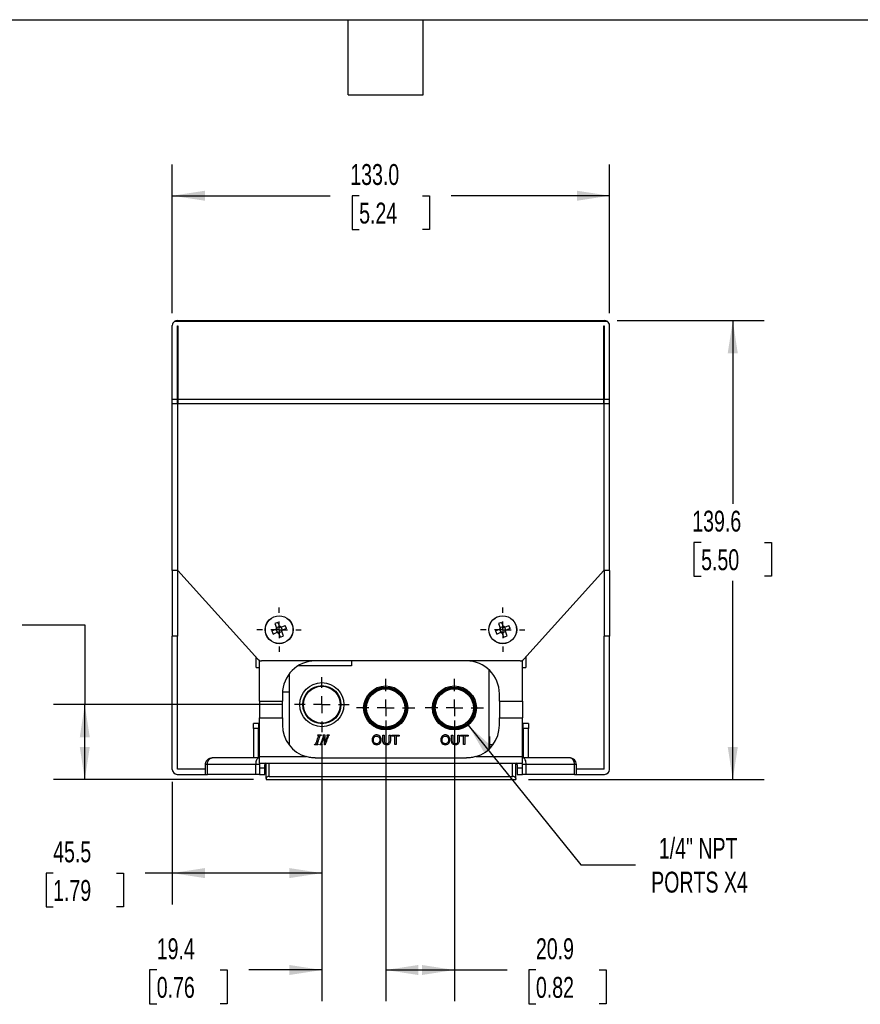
# Model space of a CAD drawing. Header units: millimetres. Extents: x 19 to 819, y 19 to 629.
# Tile 4 of 5: x 308 to 563, y 329 to 629. Entities that reach past the tile are written whole.
import ezdxf

# ---------------------------------------------------------------- set-up
doc = ezdxf.new("R2010")
doc.units = ezdxf.units.MM
doc.header["$LTSCALE"] = 3
doc.linetypes.add('SLD-Center', pattern=[19.05, 15.24, -1.27, 1.27, -1.27])
doc.linetypes.add('SLD-Solid', pattern=[0])
doc.layers.add('CENTER', color=40, linetype='SLD-Center')
doc.layers.add('DIMENSIONS', color=140, linetype='SLD-Solid', lineweight=25)
doc.layers.add('TEXT', color=140, linetype='SLD-Solid', lineweight=25)
doc.styles.add('SLDTEXTSTYLE0', font='TXT', dxfattribs={"width": 0.7})
doc.dimstyles.new('SLDDIMSTYLE0', dxfattribs={"dimtxt": 6.474023, "dimasz": 9.906, "dimexe": 0, "dimexo": 0.0625, "dimgap": 1.618506, "dimtad": 0, "dimtih": 1, "dimtoh": 1, "dimdec": 1, "dimrnd": 1e-09, "dimzin": 12, "dimdsep": 46, "dimtxsty": 'SLDTEXTSTYLE0', "dimsah": 1, "dimcen": 0.09, "dimadec": 0, "dimazin": 3, "dimtfac": 1, "dimtdec": 1, "dimtmove": 0, "dimatfit": 0, "dimfxl": 0, "dimfrac": 2, "dimtolj": 1, "dimtzin": 12, "dimarcsym": 0})
doc.dimstyles.new('SLDDIMSTYLE1', dxfattribs={"dimtxt": 6.474023, "dimasz": 9.906, "dimexe": 0, "dimexo": 0.0625, "dimgap": 1.618506, "dimtad": 0, "dimtih": 1, "dimtoh": 1, "dimdec": 1, "dimrnd": 1e-09, "dimzin": 4, "dimdsep": 46, "dimtxsty": 'SLDTEXTSTYLE0', "dimsah": 1, "dimcen": 0.09, "dimadec": 0, "dimazin": 1, "dimtfac": 1, "dimtdec": 1, "dimtofl": 0, "dimtmove": 0, "dimatfit": 3, "dimfxl": 0, "dimfrac": 2, "dimtolj": 1, "dimtzin": 12, "dimarcsym": 0})
doc.dimstyles.new('SLDDIMSTYLE2', dxfattribs={"dimtxt": 6.474023, "dimasz": 9.906, "dimexe": 0, "dimexo": 0.0625, "dimgap": 1.618506, "dimtad": 0, "dimtih": 1, "dimtoh": 1, "dimdec": 1, "dimrnd": 1e-09, "dimzin": 12, "dimdsep": 46, "dimtxsty": 'SLDTEXTSTYLE0', "dimsah": 1, "dimcen": 0, "dimadec": 0, "dimazin": 3, "dimtfac": 1, "dimtdec": 1, "dimtofl": 0, "dimtmove": 0, "dimatfit": 3, "dimfxl": 0, "dimfrac": 2, "dimtolj": 1, "dimtzin": 12, "dimarcsym": 0})
doc.dimstyles.new('SLDDIMSTYLE3', dxfattribs={"dimtxt": 6.474023, "dimasz": 9.906, "dimexe": 0, "dimexo": 0.0625, "dimgap": 1.618506, "dimtad": 0, "dimtih": 1, "dimtoh": 1, "dimdec": 1, "dimrnd": 1e-09, "dimzin": 12, "dimdsep": 46, "dimtxsty": 'SLDTEXTSTYLE0', "dimsah": 1, "dimcen": 0.09, "dimadec": 0, "dimazin": 3, "dimtfac": 1, "dimtdec": 1, "dimtofl": 0, "dimtmove": 0, "dimatfit": 3, "dimfxl": 0, "dimfrac": 2, "dimtolj": 1, "dimtzin": 12, "dimarcsym": 0})

# ---------------------------------------------------------------- blocks, each defined once
blk = doc.blocks.new('_D_4')
at = {"layer": 'DIMENSIONS'}
for p, q in [((399.72, 408.19), (399.72, 359.58)), ((354.22, 396.82), (354.22, 359.58)), ((317.98, 369.11), (315.81, 369.11)), ((315.81, 369.11), (315.81, 358.82)), ((337.22, 369.11), (339.39, 369.11)), ((339.39, 369.11), (339.39, 358.82)), ((354.22, 369.11), (345.99, 369.11)), ((399.72, 369.11), (354.22, 369.11)), ((315.81, 358.82), (317.98, 358.82)), ((339.39, 358.82), (337.22, 358.82))]:
    blk.add_line(p, q, dxfattribs=at)
for points in [[(354.22, 369.11), (364.13, 367.58), (364.13, 370.63)], [(399.72, 369.11), (389.82, 370.63), (389.82, 367.58)]]:
    blk.add_solid(points, dxfattribs=at)
at = {"layer": 'DIMENSIONS', "char_height": 6.35, "attachment_point": 1, "style": 'SLDTEXTSTYLE0'}
for s, insert in [('45.5', (317.98, 378.74)), ('1.79', (317.98, 367))]:
    blk.add_mtext(s, dxfattribs=dict(at, insert=insert))
blk = doc.blocks.new('_D_5')
at = {"layer": 'DIMENSIONS'}
for p, q in [((399.72, 408.19), (399.72, 330.11)), ((419.12, 406.62), (419.12, 330.11)), ((349.49, 339.64), (347.32, 339.64)), ((347.32, 339.64), (347.32, 329.35)), ((368.73, 339.64), (370.9, 339.64)), ((370.9, 339.64), (370.9, 329.35)), ((399.72, 339.64), (377.5, 339.64)), ((419.12, 339.64), (438.17, 339.64)), ((347.32, 329.35), (349.49, 329.35)), ((370.9, 329.35), (368.73, 329.35))]:
    blk.add_line(p, q, dxfattribs=at)
for points in [[(399.72, 339.64), (389.82, 341.16), (389.82, 338.11)], [(419.12, 339.64), (429.03, 338.11), (429.03, 341.16)]]:
    blk.add_solid(points, dxfattribs=at)
at = {"layer": 'DIMENSIONS', "char_height": 6.35, "attachment_point": 1, "style": 'SLDTEXTSTYLE0'}
for s, insert in [('19.4', (349.49, 349.27)), ('0.76', (349.49, 337.53))]:
    blk.add_mtext(s, dxfattribs=dict(at, insert=insert))
blk = doc.blocks.new('_D_6')
at = {"layer": 'DIMENSIONS'}
for p, q in [((419.12, 415.52), (419.12, 330.11)), ((440.02, 415.52), (440.02, 330.11)), ((419.12, 339.64), (440.02, 339.64)), ((440.02, 339.64), (456.05, 339.64)), ((464.82, 339.64), (462.65, 339.64)), ((462.65, 339.64), (462.65, 329.35)), ((484.06, 339.64), (486.23, 339.64)), ((486.23, 339.64), (486.23, 329.35)), ((462.65, 329.35), (464.82, 329.35)), ((486.23, 329.35), (484.06, 329.35))]:
    blk.add_line(p, q, dxfattribs=at)
for points in [[(419.12, 339.64), (429.03, 338.11), (429.03, 341.16)], [(440.02, 339.64), (430.12, 341.16), (430.12, 338.11)]]:
    blk.add_solid(points, dxfattribs=at)
at = {"layer": 'DIMENSIONS', "char_height": 6.35, "attachment_point": 1, "style": 'SLDTEXTSTYLE0'}
for s, insert in [('20.9', (464.82, 349.27)), ('0.82', (464.82, 337.53))]:
    blk.add_mtext(s, dxfattribs=dict(at, insert=insert))
blk = doc.blocks.new('_D_7')
at = {"layer": 'DIMENSIONS'}
for p, q in [((444.22, 414.11), (478.43, 371.63)), ((478.43, 371.63), (495.1, 371.63))]:
    blk.add_line(p, q, dxfattribs=at)
blk.add_solid([(444.22, 414.11), (449.25, 405.44), (451.62, 407.35)], dxfattribs=at)
at = {"layer": 'DIMENSIONS', "char_height": 6.35, "attachment_point": 1, "style": 'SLDTEXTSTYLE0'}
for s, insert in [('1/4" NPT', (502.21, 379.82)), ('PORTS X4', (499.87, 369.53))]:
    blk.add_mtext(s, dxfattribs=dict(at, insert=insert))
blk = doc.blocks.new('_D_8')
at = {"layer": 'DIMENSIONS'}
for p, q in [((277.64, 444.62), (275.46, 444.62)), ((275.46, 444.62), (275.46, 434.33)), ((296.87, 444.62), (299.05, 444.62)), ((299.05, 444.62), (299.05, 434.33)), ((308.55, 444.62), (327.6, 444.62)), ((327.6, 444.62), (327.6, 420.33)), ((275.46, 434.33), (277.64, 434.33)), ((299.05, 434.33), (296.87, 434.33)), ((387.58, 420.33), (318.07, 420.33)), ((327.6, 397.53), (327.6, 420.33)), ((378.91, 397.53), (318.07, 397.53))]:
    blk.add_line(p, q, dxfattribs=at)
for points in [[(327.6, 420.33), (326.08, 410.43), (329.12, 410.43)], [(327.6, 397.53), (329.12, 407.44), (326.08, 407.44)]]:
    blk.add_solid(points, dxfattribs=at)
at = {"layer": 'DIMENSIONS', "char_height": 6.35, "attachment_point": 1, "style": 'SLDTEXTSTYLE0'}
for s, insert in [('22.8', (277.64, 454.26)), ('0.90', (277.64, 442.52))]:
    blk.add_mtext(s, dxfattribs=dict(at, insert=insert))
blk = doc.blocks.new('_D_9')
at = {"layer": 'DIMENSIONS'}
for p, q in [((354.22, 539.44), (354.22, 584.63)), ((487.22, 539.44), (487.22, 584.63)), ((354.22, 575.11), (402.28, 575.11)), ((411.06, 575.11), (408.88, 575.11)), ((408.88, 575.11), (408.88, 564.82)), ((430.29, 575.11), (432.47, 575.11)), ((432.47, 575.11), (432.47, 564.82)), ((487.22, 575.11), (439.07, 575.11)), ((408.88, 564.82), (411.06, 564.82)), ((432.47, 564.82), (430.29, 564.82))]:
    blk.add_line(p, q, dxfattribs=at)
for points in [[(354.22, 575.11), (364.13, 573.59), (364.13, 576.63)], [(487.22, 575.11), (477.32, 576.63), (477.32, 573.59)]]:
    blk.add_solid(points, dxfattribs=at)
at = {"layer": 'DIMENSIONS', "char_height": 6.35, "attachment_point": 1, "style": 'SLDTEXTSTYLE0'}
for s, insert in [('133.0', (408.36, 584.74)), ('5.24', (411.06, 573.01))]:
    blk.add_mtext(s, dxfattribs=dict(at, insert=insert))
blk = doc.blocks.new('_D_10')
at = {"layer": 'DIMENSIONS'}
for p, q in [((489.53, 537.13), (534.21, 537.13)), ((524.69, 537.13), (524.69, 481.42)), ((515.07, 469.68), (512.89, 469.68)), ((512.89, 469.68), (512.89, 459.4)), ((534.3, 469.68), (536.48, 469.68)), ((536.48, 469.68), (536.48, 459.4)), ((512.89, 459.4), (515.07, 459.4)), ((536.48, 459.4), (534.3, 459.4)), ((524.69, 397.53), (524.69, 457.95)), ((462.53, 397.53), (534.21, 397.53))]:
    blk.add_line(p, q, dxfattribs=at)
for points in [[(524.69, 537.13), (523.16, 527.23), (526.21, 527.23)], [(524.69, 397.53), (526.21, 407.44), (523.16, 407.44)]]:
    blk.add_solid(points, dxfattribs=at)
at = {"layer": 'DIMENSIONS', "char_height": 6.35, "attachment_point": 1, "style": 'SLDTEXTSTYLE0'}
for s, insert in [('139.6', (512.37, 479.32)), ('5.50', (515.07, 467.58))]:
    blk.add_mtext(s, dxfattribs=dict(at, insert=insert))
blk = doc.blocks.new('SW_CENTERMARKSYMBOL_4')
at = {"layer": 'CENTER', "color": 0}
for p, q in [((0, 5.08), (0, 8.33)), ((-5.08, 0), (-8.33, 0)), ((0, 0), (-2.54, 0)), ((0, 0), (0, 2.54)), ((0, 0), (0, -2.54)), ((0, 0), (2.54, 0)), ((5.08, 0), (8.33, 0)), ((0, -5.08), (0, -8.33))]:
    blk.add_line(p, q, dxfattribs=at)
blk = doc.blocks.new('SW_CENTERMARKSYMBOL_5')
at = {"layer": 'CENTER', "color": 0}
for p, q in [((0, 5.08), (0, 8.9)), ((-5.08, 0), (-8.9, 0)), ((0, 0), (-2.54, 0)), ((0, 0), (0, 2.54)), ((0, 0), (0, -2.54)), ((0, 0), (2.54, 0)), ((5.08, 0), (8.9, 0)), ((0, -5.08), (0, -8.9))]:
    blk.add_line(p, q, dxfattribs=at)
blk = doc.blocks.new('SW_CENTERMARKSYMBOL_6')
at = {"layer": 'CENTER', "color": 0}
for p, q in [((0, 5.08), (0, 6.74)), ((-5.08, 0), (-6.74, 0)), ((0, 0), (-2.54, 0)), ((0, 0), (0, 2.54)), ((0, 0), (0, -2.54)), ((0, 0), (2.54, 0)), ((5.08, 0), (6.74, 0)), ((0, -5.08), (0, -6.74))]:
    blk.add_line(p, q, dxfattribs=at)
blk = doc.blocks.new('SW_CENTERMARKSYMBOL_7')
at = {"layer": 'CENTER', "color": 0}
for p, q in [((0, 5.08), (0, 6.74)), ((-5.08, 0), (-6.74, 0)), ((0, 0), (-2.54, 0)), ((0, 0), (0, 2.54)), ((0, 0), (0, -2.54)), ((0, 0), (2.54, 0)), ((5.08, 0), (6.74, 0)), ((0, -5.08), (0, -6.74))]:
    blk.add_line(p, q, dxfattribs=at)
blk = doc.blocks.new('SW_CENTERMARKSYMBOL_8')
at = {"layer": 'CENTER', "color": 0}
for p, q in [((0, 5.08), (0, 8.9)), ((-5.08, 0), (-8.9, 0)), ((0, 0), (-2.54, 0)), ((0, 0), (0, 2.54)), ((0, 0), (0, -2.54)), ((0, 0), (2.54, 0)), ((5.08, 0), (8.9, 0)), ((0, -5.08), (0, -8.9))]:
    blk.add_line(p, q, dxfattribs=at)

msp = doc.modelspace()

# ---------------------------------------------------------------- linework, layer by layer
for p, q in [((354.97, 536.93), (486.47, 536.93)), ((355.72, 537.13), (485.72, 537.13)), ((354.22, 513.2), (354.22, 535.63)), ((355.82, 535.53), (355.92, 535.53)), ((355.82, 513.2), (355.82, 535.53)), ((355.92, 535.53), (355.92, 513.2)), ((485.52, 535.53), (485.62, 535.53)), ((485.52, 513.2), (485.52, 535.53)), ((485.62, 535.53), (485.62, 513.2)), ((487.22, 513.2), (487.22, 535.63)), ((354.22, 513.2), (355.82, 513.2)), ((354.22, 511.9), (354.22, 513.2)), ((355.82, 511.9), (355.82, 513.2)), ((355.92, 513.2), (485.52, 513.2)), ((355.92, 513.2), (355.92, 511.9)), ((485.52, 511.9), (485.52, 513.2)), ((485.62, 513.2), (487.22, 513.2)), ((485.62, 511.9), (485.62, 513.2)), ((487.22, 511.9), (487.22, 513.2)), ((354.22, 511.9), (355.82, 511.9)), ((354.22, 461.13), (354.22, 511.9)), ((355.82, 511.9), (355.82, 461.13)), ((355.92, 511.9), (485.52, 511.9)), ((355.92, 461.13), (355.92, 511.9)), ((485.52, 511.9), (485.52, 461.13)), ((485.62, 511.9), (487.22, 511.9)), ((485.62, 461.13), (485.62, 511.9)), ((487.22, 461.13), (487.22, 511.9)), ((355.82, 461.13), (354.22, 461.13)), ((354.22, 461.13), (354.22, 441.13)), ((355.82, 461.13), (355.82, 441.13)), ((355.92, 461.13), (380.27, 434.13)), ((461.17, 434.13), (485.52, 461.13)), ((487.22, 461.13), (485.62, 461.13)), ((485.62, 461.13), (485.62, 441.13)), ((487.22, 461.13), (487.22, 441.13)), ((384.49, 442.77), (385.73, 443.28)), ((386.36, 445.36), (385.41, 444.97)), ((385.41, 444.97), (385.92, 443.73)), ((385.74, 443.28), (386.13, 442.33)), ((386.87, 444.12), (385.92, 443.72)), ((386.36, 445.36), (386.87, 444.12)), ((387.71, 442.98), (387.31, 443.93)), ((387.32, 443.93), (388.56, 444.45)), ((388.95, 443.5), (387.71, 442.98)), ((388.95, 443.5), (388.56, 444.45)), ((452.49, 442.77), (453.73, 443.28)), ((454.36, 445.36), (453.41, 444.97)), ((453.41, 444.97), (453.92, 443.73)), ((453.74, 443.28), (454.13, 442.33)), ((454.87, 444.12), (453.92, 443.72)), ((454.36, 445.36), (454.87, 444.12)), ((455.71, 442.98), (455.31, 443.93)), ((455.32, 443.93), (456.56, 444.45)), ((456.95, 443.5), (455.71, 442.98)), ((456.95, 443.5), (456.56, 444.45)), ((355.82, 441.13), (354.22, 441.13)), ((354.22, 400.63), (354.22, 441.13)), ((355.82, 400.73), (355.82, 441.13)), ((384.49, 442.77), (384.89, 441.82)), ((384.89, 441.82), (386.13, 442.33)), ((386.57, 442.15), (387.52, 442.54)), ((387.09, 440.9), (386.57, 442.14)), ((387.09, 440.9), (388.04, 441.29)), ((388.04, 441.29), (387.52, 442.54)), ((452.49, 442.77), (452.89, 441.82)), ((452.89, 441.82), (454.13, 442.33)), ((454.57, 442.15), (455.52, 442.54)), ((455.09, 440.9), (454.57, 442.14)), ((455.09, 440.9), (456.04, 441.29)), ((456.04, 441.29), (455.52, 442.54)), ((487.22, 441.13), (485.62, 441.13)), ((485.62, 400.73), (485.62, 441.13)), ((487.22, 400.63), (487.22, 441.13)), ((379.72, 431.63), (379.72, 434.74)), ((461.72, 434.74), (461.72, 432.03)), ((379.72, 431.63), (380.72, 431.63)), ((380.72, 433.63), (380.72, 433.79)), ((380.72, 421.38), (380.72, 433.63)), ((380.72, 433.63), (381.39, 433.63)), ((460.05, 433.63), (381.39, 433.63)), ((408.72, 432.13), (392.45, 432.13)), ((408.72, 433.63), (408.72, 432.13)), ((460.05, 433.63), (460.72, 433.63)), ((460.72, 433.63), (460.72, 433.79)), ((460.72, 421.38), (460.72, 433.63)), ((460.72, 431.63), (461.72, 431.63)), ((461.72, 432.03), (461.72, 431.63)), ((389.72, 429.63), (389.72, 408.13)), ((450.52, 430.96), (450.52, 406.8)), ((387.72, 423.63), (387.72, 421.38)), ((389.72, 424.13), (387.73, 424.13)), ((453.72, 421.38), (453.72, 423.63)), ((380.72, 421.38), (387.72, 421.38)), ((380.72, 421.38), (380.72, 416.31)), ((387.72, 416.31), (387.72, 421.38)), ((453.72, 421.38), (460.72, 421.38)), ((453.72, 421.38), (453.72, 416.31)), ((460.72, 421.38), (460.72, 416.31)), ((380.72, 416.31), (387.72, 416.31)), ((380.72, 404.53), (380.72, 416.31)), ((387.72, 416.31), (387.72, 414.13)), ((453.72, 416.31), (460.72, 416.31)), ((453.72, 414.13), (453.72, 416.31)), ((460.72, 404.53), (460.72, 416.31)), ((378.87, 413.13), (378.87, 414.63)), ((380.47, 414.63), (378.87, 414.63)), ((380.47, 414.63), (380.47, 413.13)), ((460.97, 413.13), (460.97, 414.63)), ((462.57, 414.63), (460.97, 414.63)), ((462.57, 414.63), (462.57, 413.13)), ((380.47, 413.13), (378.87, 413.13)), ((378.87, 413.13), (378.87, 404.13)), ((380.47, 404.13), (380.47, 413.13)), ((398.44, 410.93), (398.5, 411.13)), ((398.5, 411.13), (399.51, 411.13)), ((399.51, 411.13), (399.45, 410.93)), ((400.08, 410.95), (400.14, 411.13)), ((400.14, 411.13), (400.66, 411.13)), ((400.52, 408.13), (400.37, 410.65)), ((400.66, 411.13), (400.76, 408.83)), ((401.25, 410.93), (401.32, 411.13)), ((401.32, 411.13), (401.96, 411.13)), ((401.96, 411.13), (401.89, 410.93)), ((418.27, 411.08), (418.65, 411.08)), ((420.16, 411.08), (420.55, 411.08)), ((420.97, 411.08), (423.26, 411.08)), ((420.97, 410.74), (420.97, 411.08)), ((421.92, 410.74), (420.97, 410.74)), ((421.92, 408.18), (421.92, 410.74)), ((423.26, 410.74), (422.31, 410.74)), ((422.31, 410.74), (422.31, 408.18)), ((423.26, 411.08), (423.26, 410.74)), ((439.17, 411.08), (439.55, 411.08)), ((441.06, 411.08), (441.45, 411.08)), ((441.87, 411.08), (444.16, 411.08)), ((441.87, 410.74), (441.87, 411.08)), ((442.82, 410.74), (441.87, 410.74)), ((442.82, 408.18), (442.82, 410.74)), ((444.16, 410.74), (443.21, 410.74)), ((443.21, 410.74), (443.21, 408.18)), ((444.16, 411.08), (444.16, 410.74)), ((450.52, 410.63), (450.72, 410.63)), ((450.72, 410.63), (450.72, 406.99)), ((460.97, 413.13), (460.97, 404.13)), ((462.57, 413.13), (460.97, 413.13)), ((462.57, 404.13), (462.57, 413.13)), ((397.48, 408.13), (397.55, 408.33)), ((398.49, 408.13), (397.48, 408.13)), ((398.56, 408.33), (398.49, 408.13)), ((399.13, 408.13), (399.19, 408.33)), ((399.75, 408.13), (399.13, 408.13)), ((399.82, 408.33), (399.75, 408.13)), ((400.73, 408.13), (400.52, 408.13)), ((422.31, 408.18), (421.92, 408.18)), ((443.21, 408.18), (442.82, 408.18)), ((451.72, 408.13), (450.72, 408.13)), ((380.72, 404.53), (394.92, 404.53)), ((380.72, 402.57), (380.72, 404.53)), ((446.52, 404.53), (460.72, 404.53)), ((460.72, 402.57), (460.72, 404.53)), ((364.32, 399.13), (364.32, 402.13)), ((364.88, 402.13), (364.32, 402.13)), ((379.6, 402.13), (364.88, 402.13)), ((364.88, 399.13), (364.88, 402.13)), ((380.48, 404.13), (366.32, 404.13)), ((380.72, 402.13), (379.6, 402.13)), ((379.6, 399.13), (379.6, 402.13)), ((380.72, 404.13), (380.48, 404.13)), ((380.72, 402.57), (382.92, 402.57)), ((380.72, 402.13), (380.72, 401.13)), ((382.32, 401.13), (382.32, 402.03)), ((382.72, 397.86), (382.72, 402.53)), ((382.72, 402.53), (382.92, 402.53)), ((382.92, 402.53), (382.92, 402.57)), ((382.92, 402.53), (458.52, 402.53)), ((383.72, 398.53), (383.72, 402.53)), ((397.72, 404.13), (443.72, 404.13)), ((457.72, 398.53), (457.72, 402.53)), ((458.52, 402.57), (460.72, 402.57)), ((458.52, 402.57), (458.52, 402.53)), ((458.52, 402.53), (458.72, 402.53)), ((458.72, 397.86), (458.72, 402.53)), ((459.12, 402.03), (459.12, 401.13)), ((460.97, 404.13), (460.72, 404.13)), ((460.72, 401.13), (460.72, 402.13)), ((461.84, 402.13), (460.72, 402.13)), ((475.12, 404.13), (460.97, 404.13)), ((461.84, 399.13), (461.84, 402.13)), ((476.56, 402.13), (461.84, 402.13)), ((476.56, 399.13), (476.56, 402.13)), ((477.12, 402.13), (476.56, 402.13)), ((477.12, 399.13), (477.12, 402.13)), ((355.72, 399.13), (364.32, 399.13)), ((364.32, 400.73), (355.82, 400.73)), ((364.32, 399.13), (364.88, 399.13)), ((379.6, 399.13), (364.88, 399.13)), ((380.72, 399.13), (379.6, 399.13)), ((380.72, 401.13), (382.32, 401.13)), ((380.72, 401.13), (380.72, 399.13)), ((380.72, 399.13), (382.32, 399.13)), ((382.32, 399.13), (382.32, 401.13)), ((383.72, 398.53), (457.72, 398.53)), ((459.12, 401.13), (460.72, 401.13)), ((459.12, 401.13), (459.12, 399.13)), ((459.12, 399.13), (460.72, 399.13)), ((460.72, 399.13), (460.72, 401.13)), ((461.84, 399.13), (460.72, 399.13)), ((476.56, 399.13), (461.84, 399.13)), ((476.56, 399.13), (477.12, 399.13)), ((485.62, 400.73), (477.12, 400.73)), ((477.12, 399.13), (485.72, 399.13)), ((382.72, 397.86), (382.72, 397.53)), ((382.72, 397.53), (458.72, 397.53)), ((458.72, 397.86), (458.72, 397.53))]:
    msp.add_line(p, q)
at = {"flags": 128}
for points in [[(380.48, 404.13), (380.3, 404.09), (380.14, 403.98), (379.99, 403.79), (379.86, 403.55), (379.75, 403.24), (379.67, 402.9), (379.62, 402.52), (379.6, 402.13)], [(380.77, 402.57), (380.76, 402.52), (380.72, 402.13)], [(460.72, 402.13), (460.68, 402.52), (460.67, 402.57)], [(461.84, 402.13), (461.83, 402.52), (461.78, 402.9), (461.7, 403.24), (461.59, 403.55), (461.46, 403.79), (461.3, 403.98), (461.14, 404.09), (460.97, 404.13)]]:
    msp.add_lwpolyline(points, dxfattribs=at)
for centre, radius in [((386.72, 443.13), 4.25), ((386.72, 443.13), 4.2), ((454.72, 443.13), 4.25), ((454.72, 443.13), 4.2), ((399.72, 420.33), 6.7), ((399.72, 420.33), 5.79), ((399.72, 420.33), 5.6), ((419.12, 419.33), 6.7), ((419.12, 419.33), 6.36), ((419.12, 419.33), 6.15), ((440.02, 419.33), 6.7), ((440.02, 419.33), 6.36), ((440.02, 419.33), 6.15), ((419.12, 419.33), 5.82), ((419.12, 419.33), 5.8), ((440.02, 419.33), 5.82), ((440.02, 419.33), 5.8)]:
    msp.add_circle(centre, radius)
for centre, radius, start, end in [((355.72, 535.63), 1.5, 120, 180), ((355.72, 535.63), 1.5, 90, 120), ((485.72, 535.63), 1.5, 60, 90), ((485.72, 535.63), 1.5, 0, 60), ((386.72, 443.13), 1, 143.4457, 171.4508), ((386.72, 443.13), 0.852, 149.6627, 165.2339), ((386.72, 443.13), 1, 53.4457, 81.4508), ((386.72, 443.13), 0.852, 59.6627, 75.2339), ((454.72, 443.13), 1, 143.4457, 171.4508), ((454.72, 443.13), 0.852, 149.6627, 165.2339), ((454.72, 443.13), 1, 53.4457, 81.4508), ((454.72, 443.13), 0.852, 59.6627, 75.2339), ((386.72, 443.13), 1, 233.4457, 261.4508), ((386.72, 443.13), 0.852, 239.6627, 255.2339), ((386.72, 443.13), 0.852, 329.6627, 345.2339), ((386.72, 443.13), 1, 323.4457, 351.4508), ((454.72, 443.13), 1, 233.4457, 261.4508), ((454.72, 443.13), 0.852, 239.6627, 255.2339), ((454.72, 443.13), 0.852, 329.6627, 345.2339), ((454.72, 443.13), 1, 323.4457, 351.4508), ((381.39, 435.13), 1.5, 222.0447, 270), ((397.72, 423.63), 10, 90, 180), ((443.72, 423.63), 10, 0, 90), ((460.05, 435.13), 1.5, 270, 317.9553), ((397.72, 414.13), 10, 180, 253.7398), ((443.72, 414.13), 10, 286.2602, 0), ((382.82, 402.03), 0.5, 101.537, 180), ((458.62, 402.03), 0.5, 0, 78.463), ((355.72, 400.63), 1.5, 180, 270), ((485.72, 400.63), 1.5, 270, 0)]:
    msp.add_arc(centre, radius, start, end)
for points, knots in [([(385.9, 443.35), (385.86, 443.33), (385.81, 443.31), (385.77, 443.3), (385.76, 443.29), (385.75, 443.29), (385.73, 443.28)], [0, 0, 0, 0, 0.001592, 0.001592, 0.001592, 0.00213086, 0.00213086, 0.00213086, 0.00213086]), ([(385.99, 443.56), (385.97, 443.6), (385.95, 443.65), (385.94, 443.69), (385.93, 443.7), (385.92, 443.71), (385.92, 443.73)], [0, 0, 0, 0, 0.001592, 0.001592, 0.001592, 0.00213086, 0.00213086, 0.00213086, 0.00213086]), ([(386.94, 443.95), (386.92, 444), (386.9, 444.04), (386.89, 444.08), (386.88, 444.09), (386.88, 444.11), (386.87, 444.12)], [0, 0, 0, 0, 0.001592, 0.001592, 0.001592, 0.00213086, 0.00213086, 0.00213086, 0.00213086]), ([(387.15, 443.87), (387.19, 443.88), (387.24, 443.9), (387.28, 443.92), (387.29, 443.92), (387.3, 443.93), (387.32, 443.93)], [0, 0, 0, 0, 0.001592, 0.001592, 0.001592, 0.00213086, 0.00213086, 0.00213086, 0.00213086]), ([(453.9, 443.35), (453.86, 443.33), (453.81, 443.31), (453.77, 443.3), (453.76, 443.29), (453.75, 443.29), (453.73, 443.28)], [0, 0, 0, 0, 0.001592, 0.001592, 0.001592, 0.00213086, 0.00213086, 0.00213086, 0.00213086]), ([(453.99, 443.56), (453.97, 443.6), (453.95, 443.65), (453.94, 443.69), (453.93, 443.7), (453.92, 443.71), (453.92, 443.73)], [0, 0, 0, 0, 0.001592, 0.001592, 0.001592, 0.00213086, 0.00213086, 0.00213086, 0.00213086]), ([(454.94, 443.95), (454.92, 444), (454.9, 444.04), (454.89, 444.08), (454.88, 444.09), (454.88, 444.11), (454.87, 444.12)], [0, 0, 0, 0, 0.001592, 0.001592, 0.001592, 0.00213086, 0.00213086, 0.00213086, 0.00213086]), ([(455.15, 443.87), (455.19, 443.88), (455.24, 443.9), (455.28, 443.92), (455.29, 443.92), (455.3, 443.93), (455.32, 443.93)], [0, 0, 0, 0, 0.001592, 0.001592, 0.001592, 0.00213086, 0.00213086, 0.00213086, 0.00213086]), ([(386.29, 442.4), (386.25, 442.38), (386.21, 442.36), (386.17, 442.34), (386.15, 442.34), (386.14, 442.33), (386.13, 442.33)], [0, 0, 0, 0, 0.001592, 0.001592, 0.001592, 0.00213086, 0.00213086, 0.00213086, 0.00213086]), ([(386.5, 442.31), (386.52, 442.26), (386.54, 442.22), (386.56, 442.18), (386.56, 442.17), (386.57, 442.16), (386.57, 442.14)], [0, 0, 0, 0, 0.001592, 0.001592, 0.001592, 0.00213086, 0.00213086, 0.00213086, 0.00213086]), ([(387.46, 442.7), (387.47, 442.66), (387.49, 442.62), (387.51, 442.58), (387.51, 442.56), (387.52, 442.55), (387.52, 442.54)], [0, 0, 0, 0, 0.001592, 0.001592, 0.001592, 0.00213086, 0.00213086, 0.00213086, 0.00213086]), ([(387.55, 442.91), (387.59, 442.93), (387.63, 442.95), (387.67, 442.97), (387.68, 442.97), (387.7, 442.98), (387.71, 442.98)], [0, 0, 0, 0, 0.001592, 0.001592, 0.001592, 0.00213086, 0.00213086, 0.00213086, 0.00213086]), ([(454.29, 442.4), (454.25, 442.38), (454.21, 442.36), (454.17, 442.34), (454.15, 442.34), (454.14, 442.33), (454.13, 442.33)], [0, 0, 0, 0, 0.001592, 0.001592, 0.001592, 0.00213086, 0.00213086, 0.00213086, 0.00213086]), ([(454.5, 442.31), (454.52, 442.26), (454.54, 442.22), (454.56, 442.18), (454.56, 442.17), (454.57, 442.16), (454.57, 442.14)], [0, 0, 0, 0, 0.001592, 0.001592, 0.001592, 0.00213086, 0.00213086, 0.00213086, 0.00213086]), ([(455.46, 442.7), (455.47, 442.66), (455.49, 442.62), (455.51, 442.58), (455.51, 442.56), (455.52, 442.55), (455.52, 442.54)], [0, 0, 0, 0, 0.001592, 0.001592, 0.001592, 0.00213086, 0.00213086, 0.00213086, 0.00213086]), ([(455.55, 442.91), (455.59, 442.93), (455.63, 442.95), (455.67, 442.97), (455.68, 442.97), (455.7, 442.98), (455.71, 442.98)], [0, 0, 0, 0, 0.001592, 0.001592, 0.001592, 0.00213086, 0.00213086, 0.00213086, 0.00213086]), ([(397.55, 408.33), (397.64, 408.33), (397.78, 408.33), (397.89, 408.4), (397.96, 408.62), (398.03, 408.84), (398.13, 409.14), (398.25, 409.49), (398.37, 409.84), (398.47, 410.14), (398.55, 410.37), (398.62, 410.55), (398.67, 410.71), (398.72, 410.87), (398.7, 410.91)], [0.6294348, 0.6294348, 0.6294348, 0.6294348, 0.6493933, 0.6693517, 0.6893102, 0.7092687, 0.7491856, 0.7891026, 0.8290195, 0.8689365, 0.8888949, 0.9088534, 0.9288119, 0.9487704, 0.9487704, 0.9487704, 0.9487704]), ([(399.45, 410.93), (399.34, 410.93), (399.25, 410.93), (399.15, 410.9), (399.07, 410.78), (399.03, 410.61), (398.93, 410.36), (398.83, 410.04), (398.7, 409.66), (398.57, 409.28), (398.46, 408.96), (398.38, 408.7), (398.31, 408.55), (398.29, 408.38), (398.35, 408.33), (398.45, 408.33), (398.56, 408.33)], [0.1305814, 0.1305814, 0.1305814, 0.1305814, 0.1521976, 0.1630056, 0.1738137, 0.1954299, 0.2170461, 0.2602784, 0.3035107, 0.3467431, 0.3899754, 0.4115916, 0.4332078, 0.4440159, 0.4548239, 0.4764401, 0.4764401, 0.4764401, 0.4764401]), ([(399.19, 408.33), (399.26, 408.33), (399.36, 408.3), (399.42, 408.44), (399.48, 408.61), (399.58, 408.89), (399.7, 409.25), (399.82, 409.61), (399.94, 409.97), (400.06, 410.33), (400.15, 410.6), (400.21, 410.77), (400.26, 410.91), (400.18, 410.95), (400.08, 410.95)], [0.8034095, 0.8034095, 0.8034095, 0.8034095, 0.8133608, 0.8183365, 0.8233121, 0.8432147, 0.8631173, 0.8830199, 0.9029225, 0.922825, 0.9427276, 0.9477033, 0.9526789, 0.9626302, 0.9626302, 0.9626302, 0.9626302]), ([(400.37, 410.65), (400.3, 410.45), (400.16, 410.03), (399.98, 409.51), (399.84, 409.09), (399.75, 408.83), (399.68, 408.61), (399.65, 408.5), (399.59, 408.36), (399.65, 408.32), (399.74, 408.33), (399.79, 408.33), (399.82, 408.33)], [0.6099182, 0.6099182, 0.6099182, 0.6099182, 0.6446255, 0.6793329, 0.6966866, 0.7140402, 0.7227171, 0.7313939, 0.7357323, 0.7400707, 0.7444092, 0.7487476, 0.7487476, 0.7487476, 0.7487476]), ([(401.89, 410.93), (401.83, 410.93), (401.68, 410.97), (401.61, 410.73), (401.55, 410.56), (401.42, 410.18), (401.23, 409.62), (400.98, 408.88), (400.81, 408.38), (400.73, 408.13)], [0.301161, 0.301161, 0.301161, 0.301161, 0.3114933, 0.3218256, 0.332158, 0.3424903, 0.3838196, 0.425149, 0.4664783, 0.4664783, 0.4664783, 0.4664783]), ([(400.76, 408.83), (400.82, 409.02), (400.95, 409.4), (401.11, 409.87), (401.24, 410.24), (401.31, 410.47), (401.38, 410.67), (401.42, 410.77), (401.46, 410.9), (401.39, 410.95), (401.3, 410.93), (401.25, 410.93)], [0.1207159, 0.1207159, 0.1207159, 0.1207159, 0.1519598, 0.1832037, 0.1988257, 0.2144476, 0.2222586, 0.2300696, 0.2339751, 0.2378806, 0.2456915, 0.2456915, 0.2456915, 0.2456915]), ([(414.98, 409.59), (414.98, 409.7), (415, 409.93), (415.08, 410.31), (415.28, 410.67), (415.66, 410.99), (416.07, 411.13), (416.58, 411.14), (417.13, 410.98), (417.63, 410.47), (417.77, 409.83), (417.73, 409.27), (417.59, 408.79), (417.17, 408.27), (416.39, 408.07), (415.65, 408.24), (415.2, 408.69), (415.01, 409.2), (414.98, 409.45), (414.98, 409.59)], [0, 0, 0, 0, 0.031689, 0.063378, 0.126757, 0.176701, 0.226645, 0.276589, 0.326534, 0.412791, 0.498798, 0.541802, 0.584805, 0.670143, 0.749806, 0.829469, 0.914734, 0.957367, 1, 1, 1, 1]), ([(415.38, 409.58), (415.38, 409.42), (415.42, 409.12), (415.6, 408.79), (415.92, 408.53), (416.3, 408.44), (416.71, 408.48), (417.07, 408.71), (417.31, 409.07), (417.39, 409.66), (417.28, 410.24), (416.98, 410.66), (416.46, 410.84), (416.01, 410.76), (415.73, 410.58), (415.56, 410.4), (415.46, 410.18), (415.39, 409.92), (415.38, 409.69), (415.38, 409.58)], [0, 0, 0, 0, 0.061416, 0.122832, 0.178953, 0.235075, 0.291196, 0.347318, 0.422641, 0.497964, 0.573288, 0.648611, 0.746553, 0.795524, 0.844496, 0.883372, 0.922248, 0.961124, 1, 1, 1, 1]), ([(420.55, 411.08), (420.55, 410.78), (420.55, 410.32), (420.55, 409.78), (420.55, 409.49), (420.55, 409.13), (420.49, 408.77), (420.32, 408.45), (419.98, 408.2), (419.57, 408.12), (419.18, 408.14), (418.94, 408.19), (418.74, 408.26), (418.55, 408.4), (418.41, 408.59), (418.34, 408.78), (418.3, 408.97), (418.27, 409.22), (418.27, 409.49), (418.27, 409.78), (418.27, 410.32), (418.27, 410.78), (418.27, 411.08)], [0.0269076, 0.0269076, 0.0269076, 0.0269076, 0.091176, 0.1233102, 0.1393773, 0.1554444, 0.1875787, 0.2197129, 0.2518471, 0.2839813, 0.3000484, 0.3161155, 0.3321826, 0.3482497, 0.3643168, 0.3803839, 0.3964511, 0.4125182, 0.4285853, 0.4446524, 0.4767866, 0.541055, 0.541055, 0.541055, 0.541055]), ([(418.65, 411.08), (418.65, 410.83), (418.65, 410.44), (418.65, 409.93), (418.65, 409.62), (418.65, 409.34), (418.67, 409.03), (418.71, 408.79), (419.01, 408.5), (419.44, 408.46), (419.83, 408.53), (420.04, 408.69), (420.14, 408.98), (420.16, 409.28), (420.16, 409.46), (420.16, 409.63), (420.16, 409.93), (420.16, 410.44), (420.16, 410.83), (420.16, 411.08)], [0.5678267, 0.5678267, 0.5678267, 0.5678267, 0.6218484, 0.6488592, 0.67587, 0.6893754, 0.7028809, 0.7298917, 0.7569025, 0.7839134, 0.8109242, 0.837935, 0.8649458, 0.8784513, 0.885204, 0.8919567, 0.9189675, 0.9459783, 1, 1, 1, 1]), ([(435.88, 409.59), (435.88, 409.7), (435.9, 409.93), (435.98, 410.31), (436.18, 410.67), (436.56, 410.99), (436.97, 411.13), (437.48, 411.14), (438.03, 410.98), (438.53, 410.47), (438.67, 409.83), (438.63, 409.27), (438.49, 408.79), (438.07, 408.27), (437.29, 408.07), (436.55, 408.24), (436.1, 408.69), (435.91, 409.2), (435.88, 409.45), (435.88, 409.59)], [0, 0, 0, 0, 0.031689, 0.063378, 0.126757, 0.176701, 0.226645, 0.276589, 0.326534, 0.412791, 0.498798, 0.541802, 0.584805, 0.670143, 0.749806, 0.829469, 0.914734, 0.957367, 1, 1, 1, 1]), ([(436.28, 409.58), (436.28, 409.42), (436.32, 409.12), (436.5, 408.79), (436.82, 408.53), (437.2, 408.44), (437.61, 408.48), (437.97, 408.71), (438.21, 409.07), (438.29, 409.66), (438.18, 410.24), (437.88, 410.66), (437.36, 410.84), (436.91, 410.76), (436.63, 410.58), (436.46, 410.4), (436.36, 410.18), (436.29, 409.92), (436.28, 409.69), (436.28, 409.58)], [0, 0, 0, 0, 0.061416, 0.122832, 0.178953, 0.235075, 0.291196, 0.347318, 0.422641, 0.497964, 0.573288, 0.648611, 0.746553, 0.795524, 0.844496, 0.883372, 0.922248, 0.961124, 1, 1, 1, 1]), ([(441.45, 411.08), (441.45, 410.78), (441.45, 410.32), (441.45, 409.78), (441.45, 409.49), (441.45, 409.13), (441.39, 408.77), (441.22, 408.45), (440.88, 408.2), (440.47, 408.12), (440.08, 408.14), (439.84, 408.19), (439.64, 408.26), (439.45, 408.4), (439.31, 408.59), (439.24, 408.78), (439.2, 408.97), (439.17, 409.22), (439.17, 409.49), (439.17, 409.78), (439.17, 410.32), (439.17, 410.78), (439.17, 411.08)], [0.0269076, 0.0269076, 0.0269076, 0.0269076, 0.091176, 0.1233102, 0.1393773, 0.1554444, 0.1875787, 0.2197129, 0.2518471, 0.2839813, 0.3000484, 0.3161155, 0.3321826, 0.3482497, 0.3643168, 0.3803839, 0.3964511, 0.4125182, 0.4285853, 0.4446524, 0.4767866, 0.541055, 0.541055, 0.541055, 0.541055]), ([(439.55, 411.08), (439.55, 410.83), (439.55, 410.44), (439.55, 409.93), (439.55, 409.62), (439.55, 409.34), (439.57, 409.03), (439.61, 408.79), (439.91, 408.5), (440.34, 408.46), (440.73, 408.53), (440.94, 408.69), (441.04, 408.98), (441.06, 409.28), (441.06, 409.46), (441.06, 409.63), (441.06, 409.93), (441.06, 410.44), (441.06, 410.83), (441.06, 411.08)], [0.5678267, 0.5678267, 0.5678267, 0.5678267, 0.6218484, 0.6488592, 0.67587, 0.6893754, 0.7028809, 0.7298917, 0.7569025, 0.7839134, 0.8109242, 0.837935, 0.8649458, 0.8784513, 0.885204, 0.8919567, 0.9189675, 0.9459783, 1, 1, 1, 1]), ([(397.72, 404.13), (397.25, 404.13), (396.77, 404.17), (395.84, 404.3), (395.38, 404.4), (394.92, 404.53)], [0, 0, 0, 0, 0.5, 0.5, 1, 1, 1, 1]), ([(446.52, 404.53), (446.06, 404.4), (445.6, 404.3), (444.67, 404.17), (444.2, 404.13), (443.72, 404.13)], [0, 0, 0, 0, 0.5, 0.5, 1, 1, 1, 1]), ([(364.32, 402.13), (364.32, 402.18), (364.32, 402.27), (364.34, 402.4), (364.36, 402.54), (364.39, 402.67), (364.44, 402.81), (364.49, 402.94), (364.55, 403.07), (364.63, 403.2), (364.71, 403.32), (364.8, 403.44), (364.91, 403.55), (365.03, 403.66), (365.17, 403.77), (365.34, 403.88), (365.55, 403.98), (365.78, 404.06), (366.04, 404.12), (366.23, 404.13), (366.32, 404.13)], [0, 0, 0, 0, 0.041829, 0.084195, 0.127116, 0.170612, 0.214702, 0.259404, 0.304735, 0.350711, 0.397348, 0.444661, 0.492664, 0.54384, 0.602097, 0.667451, 0.739913, 0.819489, 0.906183, 1, 1, 1, 1]), ([(364.88, 402.13), (364.88, 402.39), (364.96, 402.92), (365.38, 403.81), (365.95, 404.13), (366.32, 404.13)], [0, 0, 0, 0, 0.25, 0.5, 1, 1, 1, 1]), ([(476.56, 402.13), (476.56, 402.18), (476.56, 402.27), (476.55, 402.4), (476.53, 402.54), (476.51, 402.67), (476.48, 402.81), (476.44, 402.94), (476.39, 403.07), (476.34, 403.2), (476.28, 403.32), (476.21, 403.44), (476.14, 403.55), (476.05, 403.66), (475.95, 403.77), (475.82, 403.88), (475.68, 403.98), (475.51, 404.06), (475.32, 404.12), (475.19, 404.13), (475.12, 404.13)], [0, 0, 0, 0, 0.041829, 0.084195, 0.127116, 0.170612, 0.214702, 0.259404, 0.304735, 0.350711, 0.397348, 0.444661, 0.492664, 0.54384, 0.602097, 0.667451, 0.739913, 0.819489, 0.906183, 1, 1, 1, 1]), ([(477.12, 402.13), (477.12, 402.39), (477.02, 402.92), (476.43, 403.81), (475.65, 404.13), (475.12, 404.13)], [0, 0, 0, 0, 0.25, 0.5, 1, 1, 1, 1]), ([(383.72, 398.53), (383.58, 398.53), (383.44, 398.5), (383.19, 398.4), (383.08, 398.34), (382.91, 398.2), (382.84, 398.12), (382.75, 397.98), (382.72, 397.92), (382.72, 397.86)], [0, 0, 0, 0, 0.25, 0.25, 0.5, 0.5, 0.75, 0.75, 1, 1, 1, 1]), ([(458.72, 397.86), (458.72, 397.92), (458.7, 397.98), (458.6, 398.12), (458.53, 398.2), (458.36, 398.34), (458.26, 398.4), (458.01, 398.5), (457.87, 398.53), (457.72, 398.53)], [0, 0, 0, 0, 0.25, 0.25, 0.5, 0.5, 0.75, 0.75, 1, 1, 1, 1])]:
    msp.add_open_spline(points, degree=3, knots=knots)
for points in [[(385.9, 443.35), (385.95, 443.37), (386, 443.39), (386.05, 443.41)], [(385.99, 443.56), (386.01, 443.51), (386.03, 443.46), (386.05, 443.41)], [(386.94, 443.95), (386.96, 443.9), (386.98, 443.85), (387, 443.8)], [(387, 443.8), (387.05, 443.82), (387.1, 443.85), (387.15, 443.87)], [(453.9, 443.35), (453.95, 443.37), (454, 443.39), (454.05, 443.41)], [(453.99, 443.56), (454.01, 443.51), (454.03, 443.46), (454.05, 443.41)], [(454.94, 443.95), (454.96, 443.9), (454.98, 443.85), (455, 443.8)], [(455, 443.8), (455.05, 443.82), (455.1, 443.85), (455.15, 443.87)], [(386.29, 442.4), (386.34, 442.42), (386.39, 442.44), (386.44, 442.46)], [(386.5, 442.31), (386.48, 442.36), (386.46, 442.41), (386.44, 442.46)], [(387.55, 442.91), (387.49, 442.89), (387.44, 442.87), (387.39, 442.85)], [(387.46, 442.7), (387.44, 442.75), (387.42, 442.8), (387.39, 442.85)], [(454.29, 442.4), (454.34, 442.42), (454.39, 442.44), (454.44, 442.46)], [(454.5, 442.31), (454.48, 442.36), (454.46, 442.41), (454.44, 442.46)], [(455.55, 442.91), (455.49, 442.89), (455.44, 442.87), (455.39, 442.85)], [(455.46, 442.7), (455.44, 442.75), (455.42, 442.8), (455.39, 442.85)], [(398.7, 410.91), (398.68, 410.92), (398.59, 410.93), (398.44, 410.93)]]:
    msp.add_open_spline(points, degree=3)
at = {"layer": 'TEXT'}
for p, q in [((19.05, 628.65), (819.15, 628.65)), ((407.67, 605.79), (407.67, 628.65)), ((430.53, 605.79), (430.53, 628.65)), ((407.67, 605.79), (430.53, 605.79))]:
    msp.add_line(p, q, dxfattribs=at)

# ---------------------------------------------------------------- block references
at = {"layer": 'CENTER'}
for name, p in [('SW_CENTERMARKSYMBOL_6', (386.72, 443.13)), ('SW_CENTERMARKSYMBOL_7', (454.72, 443.13)), ('SW_CENTERMARKSYMBOL_4', (399.72, 420.33)), ('SW_CENTERMARKSYMBOL_5', (419.12, 419.33)), ('SW_CENTERMARKSYMBOL_8', (440.02, 419.33))]:
    msp.add_blockref(name, p, dxfattribs=at)

# ---------------------------------------------------------------- dimensions: what is measured, and where the dimension line sits
at = {"layer": 'DIMENSIONS'}
for base, p1, p2, dimstyle, picture, middle in [((487.22, 575.11), (354.22, 535.63), (487.22, 535.63), 'SLDDIMSTYLE1', '_D_9', (420.67, 575.11)), ((399.72, 369.11), (354.22, 400.63), (399.72, 412), 'SLDDIMSTYLE3', '_D_4', (327.6, 369.11)), ((419.12, 339.64), (399.72, 412), (419.12, 410.43), 'SLDDIMSTYLE0', '_D_5', (359.11, 339.64))]:
    dim = msp.add_linear_dim(base=base, p1=p1, p2=p2, dimstyle=dimstyle, dxfattribs=at)
    dim.commit()
    dim.dimension.update_dxf_attribs({"geometry": picture, "text_midpoint": middle, "dimtype": 160})
for base, p1, p2, angle, picture, middle in [((524.69, 397.53), (485.72, 537.13), (458.72, 397.53), 90, '_D_10', (524.69, 469.68)), ((327.6, 420.33), (382.72, 397.53), (391.39, 420.33), 90, '_D_8', (327.6, 444.62)), ((440.02, 339.64), (419.12, 419.33), (440.02, 419.33), 0, '_D_6', (474.44, 339.64))]:
    dim = msp.add_linear_dim(base=base, p1=p1, p2=p2, angle=angle, dimstyle='SLDDIMSTYLE3', dxfattribs=at)
    dim.commit()
    dim.dimension.update_dxf_attribs({"geometry": picture, "text_midpoint": middle, "dimtype": 160})
dim = msp.add_diameter_dim_2p(p1=(435.82, 424.55), p2=(444.22, 414.11), text='1/4" NPT\\PPORTS X4', dimstyle='SLDDIMSTYLE2', override={"dimpost": '<>'}, dxfattribs=at)
dim.commit()
dim.dimension.update_dxf_attribs({"geometry": '_D_7', "text_midpoint": (521.28, 371.63), "dimtype": 163})

doc.saveas('drawing.dxf')
